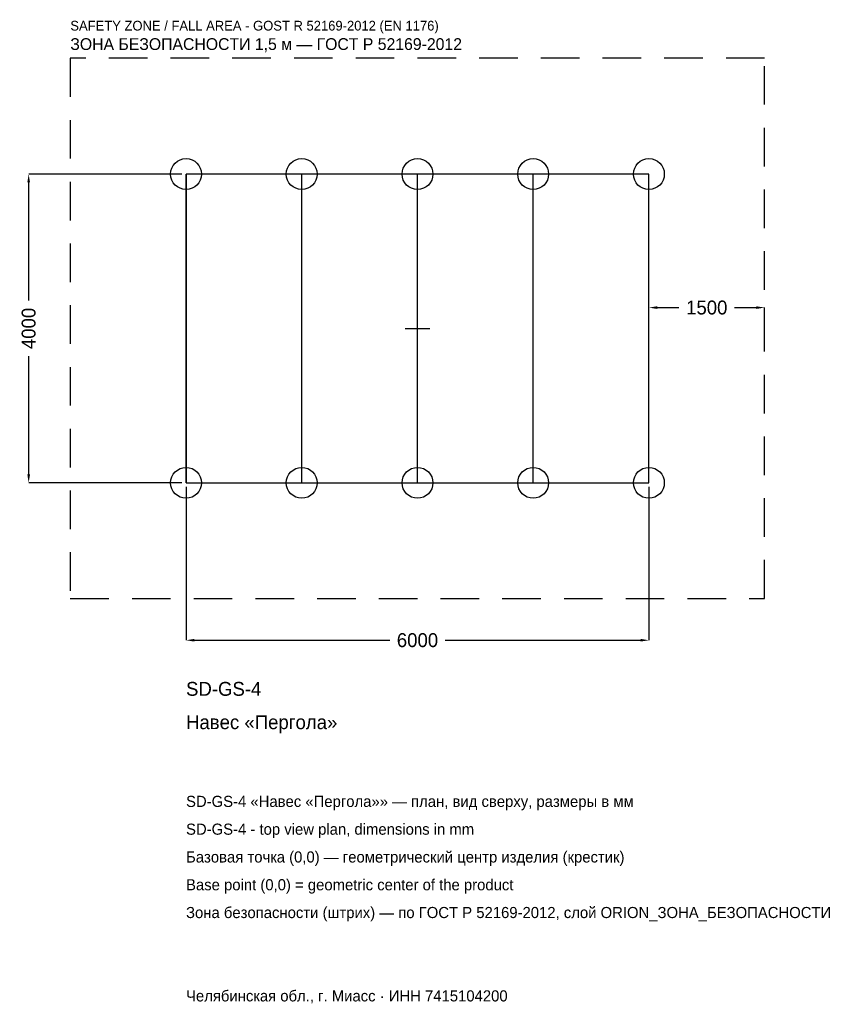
# Model space of a CAD drawing. Header units: metres. Extents: x -5157 to 5481, y -8757 to 4001.
import ezdxf

# ---------------------------------------------------------------- set-up
doc = ezdxf.new("R2010")
doc.units = ezdxf.units.M
doc.linetypes.add('DASHED', pattern=[800, 500, -300])
for name, color, linetype in [('ORION_ДАННЫЕ', 3, 'Continuous'), ('ORION_ЗОНА_БЕЗОПАСНОСТИ', 1, 'Continuous'), ('ORION_КОНТУР', 7, 'Continuous'), ('ORION_РАЗМЕРЫ', 8, 'Continuous')]:
    doc.layers.add(name, color=color, linetype=linetype)
doc.dimstyles.new('ORION', dxfattribs={"dimtxt": 180, "dimasz": 108, "dimexe": 1.25, "dimexo": 54, "dimtad": 1, "dimdec": 0, "dimcen": 2.5, "dimazin": 3, "dimtfac": 1, "dimtmove": 0, "dimatfit": 3, "dimarcsym": 0})

# ---------------------------------------------------------------- blocks, each defined once
blk = doc.blocks.new('_CLOSEDFILLED')
at = {"color": 0, "linetype": 'BYBLOCK'}
blk.add_solid([(-1, 0.16), (0, 0), (-1, -0.16)], dxfattribs=at)
blk = doc.blocks.new('*D1')
for p, q in [((-3000, -2054), (-3000, -4040)), ((3000, -2054), (3000, -4040)), ((-2892, -4040), (-360, -4040)), ((360, -4040), (2892, -4040))]:
    blk.add_line(p, q)
at = {"layer": 'Defpoints'}
for p in [(-3000, -2000), (3000, -2000), (-3000, -4040)]:
    blk.add_point(p, dxfattribs=at)
at = {"layer": 'ORION_РАЗМЕРЫ', "xscale": 108, "yscale": 108, "rotation": 180}
blk.add_blockref('_CLOSEDFILLED', (-3000, -4040), dxfattribs=at)
at = {"layer": 'ORION_РАЗМЕРЫ', "xscale": 108, "yscale": 108}
blk.add_blockref('_CLOSEDFILLED', (3000, -4040), dxfattribs=at)
at = {"layer": 'ORION_РАЗМЕРЫ', "insert": (0, -4040), "char_height": 180, "attachment_point": 5}
blk.add_mtext('6000', dxfattribs=at)
blk = doc.blocks.new('*D2')
for p, q in [((-3054, 2000), (-5040, 2000)), ((-5040, 360), (-5040, 1892)), ((-5040, -1892), (-5040, -360)), ((-3054, -2000), (-5040, -2000))]:
    blk.add_line(p, q)
at = {"layer": 'Defpoints'}
for p in [(-3000, 2000), (-5040, -2000), (-3000, -2000)]:
    blk.add_point(p, dxfattribs=at)
at = {"layer": 'ORION_РАЗМЕРЫ', "xscale": 108, "yscale": 108}
for p, rotation in [((-5040, 2000), 90), ((-5040, -2000), 270)]:
    blk.add_blockref('_CLOSEDFILLED', p, dxfattribs=dict(at, rotation=rotation))
at = {"layer": 'ORION_РАЗМЕРЫ', "insert": (-5040, 0), "char_height": 180, "attachment_point": 5, "rotation": 90}
blk.add_mtext('4000', dxfattribs=at)
blk = doc.blocks.new('*D3')
for p, q in [((3000, 54), (3000, 270)), ((3108, 270), (3390, 270)), ((4110, 270), (4392, 270)), ((4500, 54), (4500, 270))]:
    blk.add_line(p, q)
at = {"layer": 'Defpoints'}
for p in [(3000, 270), (3000, 0), (4500, 0)]:
    blk.add_point(p, dxfattribs=at)
at = {"layer": 'ORION_РАЗМЕРЫ', "xscale": 108, "yscale": 108, "rotation": 180}
blk.add_blockref('_CLOSEDFILLED', (3000, 270), dxfattribs=at)
at = {"layer": 'ORION_РАЗМЕРЫ', "xscale": 108, "yscale": 108}
blk.add_blockref('_CLOSEDFILLED', (4500, 270), dxfattribs=at)
at = {"layer": 'ORION_РАЗМЕРЫ', "insert": (3750, 270), "char_height": 180, "attachment_point": 5}
blk.add_mtext('1500', dxfattribs=at)
blk = doc.blocks.new('ОРИОН SD-GS-4 Навес Пергола')
at = {"layer": 'ORION_ЗОНА_БЕЗОПАСНОСТИ', "linetype": 'DASHED'}
blk.add_lwpolyline([(-4500, -3500), (4500, -3500), (4500, 3500), (-4500, 3500)], close=True, dxfattribs=at)
at = {"layer": 'ORION_КОНТУР'}
for p, q in [((-3000, -2000), (-3000, 2000)), ((-1500, -2000), (-1500, 2000)), ((0, -2000), (0, 2000)), ((1500, -2000), (1500, 2000)), ((3000, -2000), (3000, 2000))]:
    blk.add_line(p, q, dxfattribs=at)
blk.add_lwpolyline([(-3000, -2000), (3000, -2000), (3000, 2000), (-3000, 2000)], close=True, dxfattribs=at)
for centre in [(-3000, 2000), (-1500, 2000), (0, 2000), (1500, 2000), (3000, 2000), (-3000, -2000), (-1500, -2000), (0, -2000), (1500, -2000), (3000, -2000)]:
    blk.add_circle(centre, 200, dxfattribs=at)
at = {"layer": 'ORION_РАЗМЕРЫ'}
for p, q in [((0, -160), (0, 160)), ((-160, 0), (160, 0))]:
    blk.add_line(p, q, dxfattribs=at)
at = {"layer": 'ORION_ДАННЫЕ'}
for tag, p in [('АРТИКУЛ', (-3000, -4760)), ('НАИМЕНОВАНИЕ', (-3000, -5192))]:
    blk.add_attdef(tag, p, '', height=180, dxfattribs=at)
at = {"layer": 'ORION_ДАННЫЕ', "flags": 1}
for tag, p in [('ПРОИЗВОДИТЕЛЬ', (-3000, -5624)), ('ТЕЛЕФОН', (-3000, -6056)), ('САЙТ', (-3000, -6920)), ('АДРЕС', (-3000, -7352)), ('РЕКВИЗИТЫ', (-3000, -7784)), ('ГАБАРИТЫ', (-3000, -8216)), ('ЗОНА_БЕЗОПАСНОСТИ', (-3000, -8648))]:
    blk.add_attdef(tag, p, '', height=180, dxfattribs=at)
at = {"layer": 'ORION_ЗОНА_БЕЗОПАСНОСТИ', "color": 1}
for s, height, p in [('SAFETY ZONE / FALL AREA - GOST R 52169-2012 (EN 1176)', 126, (-4500, 3860)), ('ЗОНА БЕЗОПАСНОСТИ 1,5 м — ГОСТ Р 52169-2012', 153, (-4500, 3608))]:
    blk.add_text(s, height=height, dxfattribs=at).set_placement(p)
at = {"layer": 'ORION_РАЗМЕРЫ'}
dim = blk.add_linear_dim(base=(-5040, -2000), p1=(-3000, -2000), p2=(-3000, 2000), angle=90, dimstyle='ORION', dxfattribs=at)
dim.commit()
dim.dimension.update_dxf_attribs({"geometry": '*D2', "text_midpoint": (-5040, 0)})
for base, p1, p2, picture, middle in [((3000, 270), (3000, 0), (4500, 0), '*D3', (3750, 270)), ((-3000, -4040), (-3000, -2000), (3000, -2000), '*D1', (0, -4040))]:
    dim = blk.add_linear_dim(base=base, p1=p1, p2=p2, dimstyle='ORION', dxfattribs=at)
    dim.commit()
    dim.dimension.update_dxf_attribs({"geometry": picture, "text_midpoint": middle})

msp = doc.modelspace()

# ---------------------------------------------------------------- block references
msp.add_blockref('ОРИОН SD-GS-4 Навес Пергола', (0, 0)).add_auto_attribs({'АРТИКУЛ': 'SD-GS-4', 'НАИМЕНОВАНИЕ': 'Навес «Пергола»'})

# ---------------------------------------------------------------- texts
at = {"layer": 'ORION_ДАННЫЕ', "color": 3}
for s, p in [('SD-GS-4 «Навес «Пергола»» — план, вид сверху, размеры в мм', (-3000, -6200)), ('SD-GS-4 - top view plan, dimensions in mm', (-3000, -6560)), ('Челябинская обл., г. Миасс · ИНН 7415104200', (-3000, -8720))]:
    msp.add_text(s, height=144, dxfattribs=at).set_placement(p)
at = {"layer": 'ORION_ДАННЫЕ', "color": 7}
for s, p in [('Базовая точка (0,0) — геометрический центр изделия (крестик)', (-3000, -6920)), ('Base point (0,0) = geometric center of the product', (-3000, -7280))]:
    msp.add_text(s, height=144, dxfattribs=at).set_placement(p)
at = {"layer": 'ORION_ДАННЫЕ', "color": 1}
msp.add_text('Зона безопасности (штрих) — по ГОСТ Р 52169-2012, слой ORION_ЗОНА_БЕЗОПАСНОСТИ', height=144, dxfattribs=at).set_placement((-3000, -7640))

doc.saveas('drawing.dxf')
